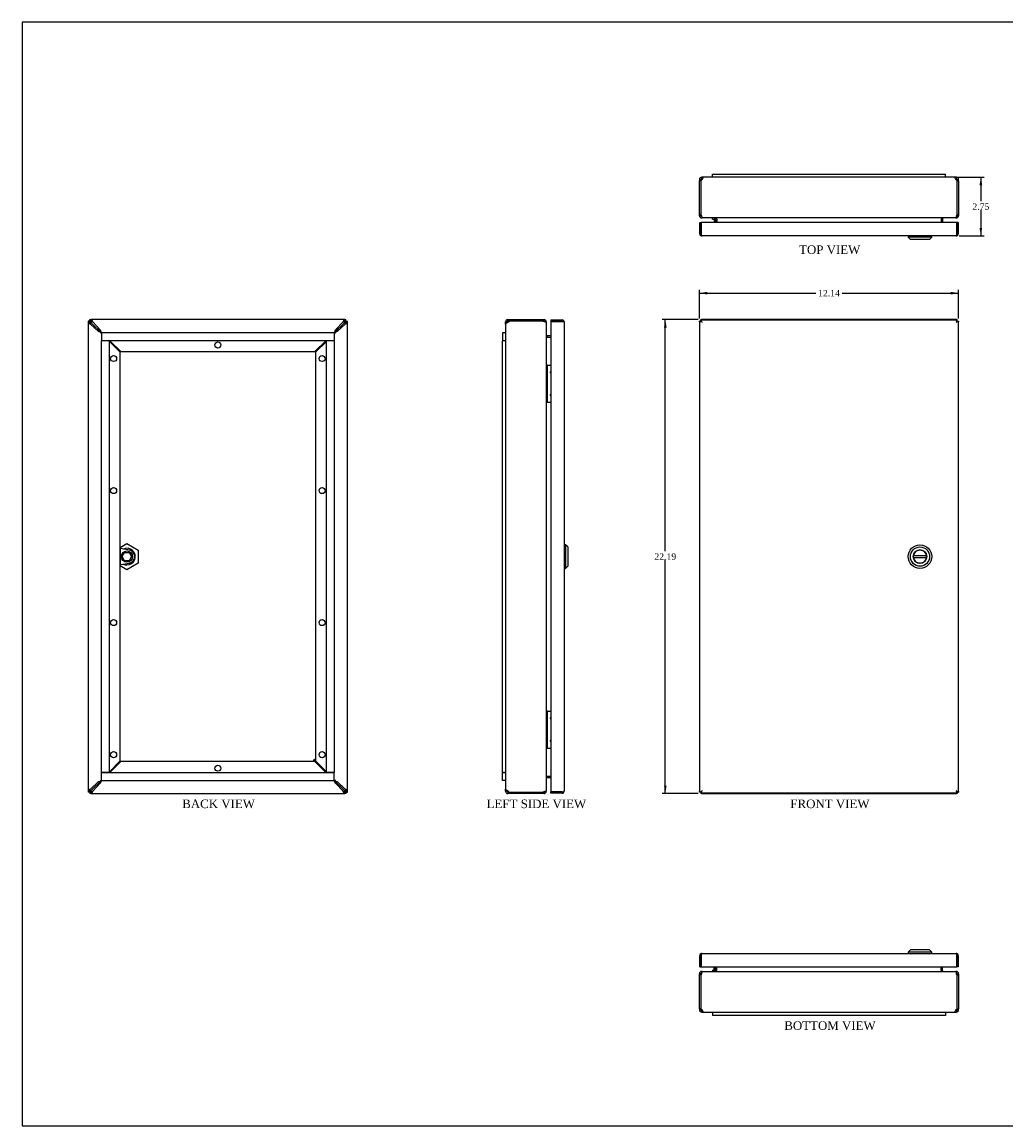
# Model space of a CAD drawing. Header units: inches. Extents: x 0.2 to 77.9, y -0.5 to 51.8.
# Tile 1 of 3: x 0.2 to 46.3, y 0.1 to 51.8. Entities that reach past the tile are written whole.
import ezdxf
from ezdxf.enums import TextEntityAlignment as Align

# ---------------------------------------------------------------- set-up
doc = ezdxf.new("R2010")
doc.units = ezdxf.units.IN
doc.header["$MEASUREMENT"] = 0
for name, color, linetype in [('COM56539-2', 7, 'Continuous'), ('COM56540-4', 7, 'Continuous'), ('COM70220', 7, 'Continuous'), ('COM71234-3', 7, 'Continuous'), ('Default', 7, 'Continuous'), ('GSK11134', 7, 'Continuous'), ('HNG14580-1', 7, 'Continuous'), ('LOK10007', 7, 'Continuous'), ('LOK10007CAM', 7, 'Continuous'), ('LOK10007INSERT', 7, 'Continuous'), ('LOK10007NUT', 7, 'Continuous'), ('LOK10007SC', 7, 'Continuous'), ('STD26258', 7, 'Continuous')]:
    doc.layers.add(name, color=color, linetype=linetype)
doc.styles.add('SEACAD_Times_New_Roman', font='times.ttf')
doc.dimstyles.new('HAMMOND_(_STH_-_48x32)', dxfattribs={"dimtxt": 0.3, "dimasz": 0.375, "dimexe": 0.15, "dimexo": 0.15, "dimgap": 0.075, "dimtad": 0, "dimtih": 1, "dimtoh": 1, "dimzin": 0, "dimdsep": 46, "dimtxsty": 'SEACAD_Times_New_Roman', "dimblk1": '_SE_FILLED', "dimblk2": '_SE_FILLED', "dimsah": 1, "dimcen": 0.15, "dimadec": 0, "dimazin": 0, "dimtfac": 0.8, "dimtofl": 0, "dimtmove": 0, "dimatfit": 3, "dimfxl": 1, "dimtolj": 1, "dimtzin": 0, "dimarcsym": 0})

# ---------------------------------------------------------------- blocks, each defined once
blk = doc.blocks.new('SE1')
at = {"layer": 'COM56539-2', "color": 7, "linetype": 'Continuous'}
for p, q in [((32.028, 37.75), (32.028, 37.822)), ((32.028, 37.822), (32.049, 37.822)), ((32.028, 37.75), (32.044, 37.75)), ((44.002, 37.822), (32.049, 37.822)), ((32.049, 37.806), (32.049, 37.822)), ((44.002, 37.822), (44.024, 37.822)), ((44.002, 37.806), (44.002, 37.822)), ((44.008, 37.75), (44.024, 37.75)), ((44.024, 37.75), (44.024, 37.822)), ((32.044, 15.704), (32.028, 15.704)), ((32.028, 15.704), (32.028, 15.632)), ((32.049, 15.632), (32.028, 15.632)), ((32.049, 15.647), (32.049, 15.632)), ((32.049, 15.632), (44.002, 15.632)), ((44.002, 15.647), (44.002, 15.632)), ((44.024, 15.632), (44.002, 15.632)), ((44.024, 15.704), (44.008, 15.704)), ((44.024, 15.704), (44.024, 15.632))]:
    blk.add_line(p, q, dxfattribs=at)
for points, knots in [([(32.049, 37.822), (32.052, 37.822), (32.055, 37.819), (32.059, 37.812), (32.06, 37.81), (32.061, 37.808)], [0, 0, 0, 0, 0.25, 0.25, 0.3272308, 0.3272308, 0.3272308, 0.3272308]), ([(43.99, 37.808), (43.991, 37.81), (43.992, 37.812), (43.996, 37.819), (43.999, 37.822), (44.002, 37.822)], [0.6727692, 0.6727692, 0.6727692, 0.6727692, 0.75, 0.75, 1, 1, 1, 1]), ([(32.061, 15.646), (32.06, 15.644), (32.059, 15.642), (32.055, 15.635), (32.052, 15.632), (32.049, 15.632)], [0.6727692, 0.6727692, 0.6727692, 0.6727692, 0.75, 0.75, 1, 1, 1, 1]), ([(44.002, 15.632), (43.999, 15.632), (43.996, 15.635), (43.992, 15.642), (43.991, 15.644), (43.99, 15.646)], [0, 0, 0, 0, 0.25, 0.25, 0.3272308, 0.3272308, 0.3272308, 0.3272308])]:
    blk.add_open_spline(points, degree=3, knots=knots, dxfattribs=at)
at = {"layer": 'COM56540-4', "color": 7, "linetype": 'Continuous'}
for p, q in [((32.028, 37.75), (31.956, 37.75)), ((31.956, 37.728), (31.956, 37.75)), ((31.956, 37.728), (31.956, 15.725)), ((31.972, 37.728), (31.956, 37.728)), ((32.028, 37.734), (32.028, 37.75)), ((44.024, 37.75), (44.024, 37.734)), ((44.024, 37.75), (44.096, 37.75)), ((44.081, 37.728), (44.096, 37.728)), ((44.096, 37.75), (44.096, 37.728)), ((44.096, 15.725), (44.096, 37.728)), ((31.956, 15.704), (31.956, 15.725)), ((31.972, 15.725), (31.956, 15.725)), ((32.028, 15.704), (31.956, 15.704)), ((32.028, 15.704), (32.028, 15.719)), ((44.024, 15.719), (44.024, 15.704)), ((44.024, 15.704), (44.096, 15.704)), ((44.081, 15.725), (44.096, 15.725)), ((44.096, 15.725), (44.096, 15.704))]:
    blk.add_line(p, q, dxfattribs=at)
for points, knots in [([(31.97, 37.716), (31.968, 37.717), (31.966, 37.718), (31.958, 37.722), (31.956, 37.725), (31.956, 37.728)], [0.6673895, 0.6673895, 0.6673895, 0.6673895, 0.75, 0.75, 1, 1, 1, 1]), ([(44.096, 37.728), (44.096, 37.725), (44.093, 37.722), (44.086, 37.718), (44.084, 37.718), (44.082, 37.717)], [0, 0, 0, 0, 0.25, 0.25, 0.3218575, 0.3218575, 0.3218575, 0.3218575]), ([(31.956, 15.725), (31.956, 15.728), (31.958, 15.731), (31.966, 15.735), (31.968, 15.736), (31.97, 15.737)], [0, 0, 0, 0, 0.25, 0.25, 0.3326105, 0.3326105, 0.3326105, 0.3326105]), ([(44.082, 15.737), (44.084, 15.736), (44.086, 15.735), (44.093, 15.731), (44.096, 15.728), (44.096, 15.725)], [0.6781425, 0.6781425, 0.6781425, 0.6781425, 0.75, 0.75, 1, 1, 1, 1])]:
    blk.add_open_spline(points, degree=3, knots=knots, dxfattribs=at)
at = {"layer": 'COM71234-3', "color": 7, "linetype": 'Continuous'}
for p, q in [((31.972, 15.719), (31.972, 37.734)), ((31.972, 37.734), (32.017, 37.734)), ((32.043, 37.734), (32.017, 37.734)), ((32.044, 37.806), (44.008, 37.806)), ((32.044, 37.806), (32.044, 37.761)), ((32.044, 37.734), (32.044, 37.761)), ((32.075, 37.703), (32.044, 37.734)), ((43.978, 37.703), (44.009, 37.734)), ((44.008, 37.806), (44.008, 37.761)), ((44.008, 37.734), (44.008, 37.761)), ((44.009, 37.734), (44.035, 37.734)), ((44.081, 37.734), (44.035, 37.734)), ((44.081, 37.734), (44.081, 15.719)), ((32.08, 37.699), (32.079, 37.699)), ((32.079, 37.699), (32.079, 37.698)), ((32.079, 37.698), (32.08, 37.698)), ((32.08, 37.698), (32.08, 37.699)), ((43.973, 37.699), (43.973, 37.698)), ((43.973, 37.699), (43.973, 37.699)), ((43.973, 37.699), (43.973, 37.699)), ((43.973, 37.698), (43.973, 37.699)), ((43.973, 37.698), (43.973, 37.698)), ((31.972, 15.719), (32.017, 15.719)), ((32.043, 15.719), (32.017, 15.719)), ((32.075, 15.751), (32.043, 15.719)), ((32.044, 15.719), (32.044, 15.693)), ((32.044, 15.647), (32.044, 15.693)), ((44.008, 15.647), (32.044, 15.647)), ((32.08, 15.755), (32.079, 15.755)), ((32.079, 15.755), (32.08, 15.755)), ((32.079, 15.755), (32.079, 15.755)), ((32.079, 15.755), (32.079, 15.755)), ((32.08, 15.755), (32.08, 15.755)), ((43.973, 15.755), (43.973, 15.755)), ((43.973, 15.755), (43.973, 15.755)), ((43.973, 15.755), (43.973, 15.755)), ((43.973, 15.755), (43.973, 15.755)), ((43.977, 15.75), (44.008, 15.719)), ((44.008, 15.719), (44.008, 15.693)), ((44.008, 15.647), (44.008, 15.693)), ((44.009, 15.719), (44.035, 15.719)), ((44.081, 15.719), (44.035, 15.719))]:
    blk.add_line(p, q, dxfattribs=at)
for centre, start, end in [((32.461, 38.437), 237.7263, 242.6805), ((31.341, 37.317), 27.3195, 32.2737), ((44.711, 37.317), 147.7263, 152.6805), ((43.592, 38.437), 297.3195, 302.2737), ((32.461, 15.017), 117.3195, 122.2737), ((31.341, 16.136), 327.7263, 332.6805), ((43.592, 15.017), 57.7263, 62.6805), ((44.711, 16.136), 207.3195, 212.2737)]:
    blk.add_arc(centre, 0.831, start, end, dxfattribs=at)
at = {"layer": 'LOK10007', "color": 7, "linetype": 'Continuous'}
for radius in [0.55, 0.45, 0.315]:
    blk.add_circle((42.285, 26.727), radius, dxfattribs=at)
at = {"layer": 'LOK10007INSERT', "color": 7, "linetype": 'Continuous'}
for p, q in [((42.594, 26.767), (41.975, 26.767)), ((41.975, 26.687), (42.594, 26.687))]:
    blk.add_line(p, q, dxfattribs=at)
for radius, start, end in [(0.313, 7.354, 172.646), (0.312, 172.646, 187.354), (0.313, 187.354, 352.646), (0.313, 352.646, 7.354)]:
    blk.add_arc((42.285, 26.727), radius, start, end, dxfattribs=at)
blk = doc.blocks.new('SE2')
at = {"layer": 'COM56539-2', "color": 7, "linetype": 'Continuous'}
for p, q in [((22.988, 37.822), (23.042, 37.822)), ((22.988, 37.75), (22.988, 37.822)), ((22.988, 37.75), (23.042, 37.75)), ((23.042, 37.822), (24.626, 37.822)), ((23.042, 37.75), (23.042, 37.822)), ((24.626, 37.75), (24.626, 37.822)), ((24.626, 37.822), (24.68, 37.822)), ((24.626, 37.75), (24.68, 37.75)), ((24.68, 37.75), (24.68, 37.822)), ((22.952, 37.714), (22.88, 37.714)), ((22.88, 37.613), (22.88, 37.714)), ((22.952, 37.68), (22.952, 37.714)), ((24.744, 37.714), (24.788, 37.714)), ((24.788, 37.714), (24.788, 37.692)), ((24.824, 37), (24.824, 37.072)), ((24.824, 37.072), (25.005, 37.072)), ((24.824, 16.454), (24.824, 16.382)), ((24.824, 16.382), (25.005, 16.382)), ((22.88, 15.74), (22.88, 15.841)), ((22.952, 15.74), (22.88, 15.74)), ((22.952, 15.74), (22.952, 15.774)), ((23.042, 15.704), (22.988, 15.704)), ((22.988, 15.704), (22.988, 15.632)), ((23.042, 15.632), (22.988, 15.632)), ((23.042, 15.704), (23.042, 15.632)), ((24.626, 15.632), (23.042, 15.632)), ((24.68, 15.704), (24.626, 15.704)), ((24.626, 15.704), (24.626, 15.632)), ((24.68, 15.632), (24.626, 15.632)), ((24.68, 15.704), (24.68, 15.632)), ((24.744, 15.74), (24.788, 15.74)), ((24.788, 15.761), (24.788, 15.74))]:
    blk.add_line(p, q, dxfattribs=at)
for centre, radius, start, end in [((22.988, 37.714), 0.108, 90, 180), ((22.988, 37.714), 0.036, 90, 180), ((24.68, 37.714), 0.108, 0, 90), ((24.68, 37.714), 0.036, 11.4081, 90), ((24.824, 37.108), 0.036, 180, 270), ((24.824, 16.346), 0.036, 90, 180), ((22.988, 15.74), 0.108, 180, 270), ((22.988, 15.74), 0.036, 180, 270), ((24.68, 15.74), 0.108, 270, 0), ((24.68, 15.74), 0.036, 270, 348.5919)]:
    blk.add_arc(centre, radius, start, end, dxfattribs=at)
at = {"layer": 'COM56540-4', "color": 7, "linetype": 'Continuous'}
for p, q in [((22.988, 37.699), (23.042, 37.75)), ((24.626, 37.75), (23.042, 37.75)), ((24.68, 37.728), (24.626, 37.75)), ((22.88, 37.613), (22.88, 15.841)), ((24.788, 37.692), (24.788, 15.761)), ((24.824, 37), (25.005, 37)), ((24.824, 16.454), (25.005, 16.454)), ((23.042, 15.704), (22.988, 15.755)), ((23.042, 15.704), (24.626, 15.704)), ((24.626, 15.704), (24.68, 15.725))]:
    blk.add_line(p, q, dxfattribs=at)
for centre, start, end in [((25.014, 37.123), 183.8964, 212.9735), ((25.014, 16.33), 147.0265, 176.1036)]:
    blk.add_arc(centre, 0.227, start, end, dxfattribs=at)
for points in [[(24.788, 37.692), (24.788, 37.695), (24.785, 37.698), (24.774, 37.704), (24.766, 37.707), (24.746, 37.713), (24.734, 37.716), (24.708, 37.722), (24.694, 37.725), (24.68, 37.728)], [(22.88, 37.613), (22.88, 37.62), (22.883, 37.627), (22.894, 37.641), (22.902, 37.648), (22.922, 37.663), (22.934, 37.67), (22.96, 37.684), (22.974, 37.691), (22.988, 37.699)], [(22.988, 15.755), (22.974, 15.762), (22.96, 15.769), (22.934, 15.784), (22.922, 15.791), (22.902, 15.805), (22.894, 15.812), (22.883, 15.827), (22.88, 15.834), (22.88, 15.841)], [(24.68, 15.725), (24.694, 15.728), (24.708, 15.731), (24.734, 15.737), (24.746, 15.74), (24.766, 15.746), (24.774, 15.749), (24.785, 15.755), (24.788, 15.758), (24.788, 15.761)]]:
    blk.add_open_spline(points, degree=3, knots=[0, 0, 0, 0, 0.25, 0.25, 0.5, 0.5, 0.75, 0.75, 1, 1, 1, 1], dxfattribs=at)
at = {"layer": 'COM71234-3', "color": 7, "linetype": 'Continuous'}
for p, q in [((25.005, 37.806), (25.005, 37.734)), ((25.005, 37.806), (25.522, 37.806)), ((25.005, 37.734), (25.005, 15.719)), ((25.005, 37.734), (25.522, 37.734)), ((25.522, 37.734), (25.005, 37.734)), ((25.522, 37.734), (25.522, 37.734)), ((25.573, 37.734), (25.522, 37.734)), ((25.522, 37.734), (25.61, 37.734)), ((25.573, 37.734), (25.61, 37.761)), ((25.63, 37.699), (25.63, 37.699)), ((25.63, 37.699), (25.63, 37.699)), ((25.63, 37.699), (25.63, 37.698)), ((25.63, 37.698), (25.63, 15.755)), ((25.005, 15.647), (25.005, 15.719)), ((25.522, 15.719), (25.005, 15.719)), ((25.005, 15.719), (25.522, 15.719)), ((25.522, 15.647), (25.005, 15.647)), ((25.522, 15.719), (25.522, 15.719)), ((25.522, 15.719), (25.573, 15.719)), ((25.522, 15.719), (25.61, 15.719)), ((25.573, 15.719), (25.61, 15.693)), ((25.63, 15.755), (25.63, 15.755)), ((25.63, 15.755), (25.63, 15.755)), ((25.63, 15.755), (25.63, 15.755))]:
    blk.add_line(p, q, dxfattribs=at)
for centre, radius, start, end in [((25.522, 37.698), 0.108, 35.5265, 90), ((25.522, 37.698), 0.036, 86.2098, 90), ((25.522, 37.698), 0.108, 0.2175, 35.5265), ((25.522, 37.698), 0.108, 0, 0.1008), ((25.522, 15.755), 0.036, 270, 273.7902), ((25.522, 15.755), 0.108, 270, 324.4735), ((25.522, 15.755), 0.108, 324.4735, 359.7825), ((25.522, 15.755), 0.108, 359.8992, 0)]:
    blk.add_arc(centre, radius, start, end, dxfattribs=at)
for points in [[(25.61, 37.734), (25.616, 37.728), (25.621, 37.722), (25.628, 37.71), (25.63, 37.705), (25.63, 37.699)], [(25.61, 15.719), (25.616, 15.725), (25.621, 15.731), (25.628, 15.743), (25.63, 15.749), (25.63, 15.755)]]:
    blk.add_open_spline(points, degree=3, knots=[0, 0, 0, 0, 0.5, 0.5, 1, 1, 1, 1], dxfattribs=at)
at = {"layer": 'GSK11134', "color": 7, "linetype": 'Continuous'}
for p, q in [((22.88, 37.208), (22.73, 37.208)), ((22.73, 37.208), (22.73, 36.833)), ((22.73, 16.623), (22.73, 36.833)), ((22.88, 36.833), (22.73, 36.833)), ((22.88, 16.623), (22.73, 16.623)), ((22.73, 16.246), (22.73, 16.621)), ((22.73, 16.621), (22.88, 16.621)), ((22.88, 16.246), (22.73, 16.246))]:
    blk.add_line(p, q, dxfattribs=at)
at = {"layer": 'HNG14580-1', "color": 7, "linetype": 'Continuous'}
for p, q in [((24.845, 35.688), (24.788, 35.688)), ((24.845, 33.956), (24.845, 35.688)), ((24.845, 35.688), (24.866, 35.688)), ((24.866, 35.688), (25.005, 35.688)), ((24.845, 33.956), (24.788, 33.956)), ((24.845, 33.956), (24.866, 33.956)), ((24.866, 33.956), (25.005, 33.956)), ((24.845, 19.498), (24.788, 19.498)), ((24.845, 17.766), (24.845, 19.498)), ((24.845, 19.498), (24.866, 19.498)), ((24.866, 19.498), (25.005, 19.498)), ((24.845, 17.766), (24.788, 17.766)), ((24.845, 17.766), (24.866, 17.766)), ((24.866, 17.766), (25.005, 17.766))]:
    blk.add_line(p, q, dxfattribs=at)
for centre in [(24.985, 35.353), (24.985, 34.291), (24.985, 19.163), (24.985, 18.101)]:
    blk.add_arc(centre, 0.022, 24.62, 335.38, dxfattribs=at)
at = {"layer": 'LOK10007', "color": 7, "linetype": 'Continuous'}
for p, q in [((25.69, 27.277), (25.63, 27.277)), ((25.69, 27.277), (25.69, 26.177)), ((25.79, 27.177), (25.69, 27.277)), ((25.79, 27.177), (25.79, 26.277)), ((25.63, 26.177), (25.69, 26.177)), ((25.69, 26.177), (25.79, 26.277))]:
    blk.add_line(p, q, dxfattribs=at)
blk = doc.blocks.new('SE3')
at = {"layer": 'COM56539-2', "color": 7, "linetype": 'Continuous'}
for p, q in [((3.408, 37.75), (3.408, 37.822)), ((3.408, 37.822), (3.459, 37.822)), ((3.408, 37.75), (3.459, 37.75)), ((15.352, 37.822), (3.459, 37.822)), ((3.459, 37.75), (3.459, 37.822)), ((15.352, 37.822), (15.404, 37.822)), ((15.352, 37.75), (15.352, 37.822)), ((15.352, 37.75), (15.404, 37.75)), ((15.404, 37.75), (15.404, 37.822)), ((3.465, 37.714), (3.479, 37.678)), ((3.479, 37.678), (3.95, 37.208)), ((3.545, 37.714), (3.896, 37.342)), ((3.983, 37.208), (3.921, 37.265)), ((14.89, 37.265), (14.828, 37.208)), ((15.332, 37.678), (14.86, 37.206)), ((14.916, 37.342), (15.267, 37.714)), ((15.332, 37.678), (15.346, 37.714)), ((4.354, 36.833), (4.865, 36.322)), ((13.947, 36.322), (14.458, 36.833)), ((4.865, 36.322), (13.947, 36.322)), ((4.865, 17.132), (4.354, 16.621)), ((13.947, 17.132), (4.865, 17.132)), ((14.458, 16.621), (13.947, 17.132)), ((3.479, 15.775), (3.95, 16.246)), ((3.896, 16.112), (3.545, 15.74)), ((3.921, 16.188), (3.983, 16.246)), ((14.828, 16.246), (14.89, 16.188)), ((15.332, 15.775), (14.86, 16.248)), ((15.267, 15.74), (14.916, 16.112)), ((3.408, 15.704), (3.408, 15.632)), ((3.459, 15.704), (3.408, 15.704)), ((3.459, 15.632), (3.408, 15.632)), ((3.459, 15.704), (3.459, 15.632)), ((3.459, 15.632), (15.352, 15.632)), ((3.479, 15.775), (3.465, 15.74)), ((15.346, 15.74), (15.332, 15.775)), ((15.404, 15.704), (15.352, 15.704)), ((15.352, 15.704), (15.352, 15.632)), ((15.404, 15.632), (15.352, 15.632)), ((15.404, 15.704), (15.404, 15.632))]:
    blk.add_line(p, q, dxfattribs=at)
for centre in [(9.406, 36.634), (9.406, 16.82)]:
    blk.add_circle(centre, 0.141, dxfattribs=at)
for centre, start, end in [((4.676, 37.559), 195.5939, 201.2909), ((14.135, 37.559), 338.7091, 344.4061), ((4.676, 15.894), 158.7091, 164.4061), ((14.135, 15.894), 15.5939, 21.2909)]:
    blk.add_arc(centre, 0.81, start, end, dxfattribs=at)
for points in [[(3.465, 37.714), (3.462, 37.719), (3.459, 37.723), (3.453, 37.732), (3.45, 37.736), (3.444, 37.743), (3.441, 37.745), (3.435, 37.749), (3.432, 37.75), (3.429, 37.75)], [(3.459, 37.822), (3.466, 37.822), (3.473, 37.819), (3.488, 37.808), (3.495, 37.8), (3.509, 37.78), (3.516, 37.768), (3.53, 37.742), (3.538, 37.728), (3.545, 37.714)], [(3.459, 37.75), (3.466, 37.75), (3.473, 37.749), (3.488, 37.745), (3.495, 37.743), (3.509, 37.736), (3.516, 37.732), (3.53, 37.723), (3.538, 37.719), (3.545, 37.714)], [(15.267, 37.714), (15.274, 37.728), (15.281, 37.742), (15.295, 37.768), (15.302, 37.78), (15.317, 37.8), (15.324, 37.808), (15.338, 37.819), (15.345, 37.822), (15.352, 37.822)], [(15.267, 37.714), (15.274, 37.719), (15.281, 37.723), (15.295, 37.732), (15.302, 37.736), (15.317, 37.743), (15.324, 37.745), (15.338, 37.749), (15.345, 37.75), (15.352, 37.75)], [(15.382, 37.75), (15.379, 37.75), (15.376, 37.749), (15.37, 37.745), (15.367, 37.743), (15.361, 37.736), (15.358, 37.732), (15.352, 37.723), (15.349, 37.719), (15.346, 37.714)], [(3.429, 15.704), (3.432, 15.704), (3.435, 15.705), (3.441, 15.708), (3.444, 15.711), (3.45, 15.718), (3.453, 15.722), (3.459, 15.73), (3.462, 15.735), (3.465, 15.74)], [(3.545, 15.74), (3.538, 15.735), (3.53, 15.73), (3.516, 15.722), (3.509, 15.718), (3.495, 15.711), (3.488, 15.708), (3.473, 15.705), (3.466, 15.704), (3.459, 15.704)], [(3.545, 15.74), (3.538, 15.726), (3.53, 15.712), (3.516, 15.685), (3.509, 15.673), (3.495, 15.653), (3.488, 15.645), (3.473, 15.635), (3.466, 15.632), (3.459, 15.632)], [(15.352, 15.704), (15.345, 15.704), (15.338, 15.705), (15.324, 15.708), (15.317, 15.711), (15.302, 15.718), (15.295, 15.722), (15.281, 15.73), (15.274, 15.735), (15.267, 15.74)], [(15.352, 15.632), (15.345, 15.632), (15.338, 15.635), (15.324, 15.645), (15.317, 15.653), (15.302, 15.673), (15.295, 15.685), (15.281, 15.712), (15.274, 15.726), (15.267, 15.74)], [(15.346, 15.74), (15.349, 15.735), (15.352, 15.73), (15.358, 15.722), (15.361, 15.718), (15.367, 15.711), (15.37, 15.708), (15.376, 15.705), (15.379, 15.704), (15.382, 15.704)]]:
    blk.add_open_spline(points, degree=3, knots=[0, 0, 0, 0, 0.25, 0.25, 0.5, 0.5, 0.75, 0.75, 1, 1, 1, 1], dxfattribs=at)
at = {"layer": 'COM56540-4', "color": 7, "linetype": 'Continuous'}
for p, q in [((3.408, 37.75), (3.336, 37.75)), ((3.336, 37.75), (3.336, 37.699)), ((3.408, 37.75), (3.408, 37.699)), ((15.404, 37.75), (15.476, 37.75)), ((15.404, 37.699), (15.404, 37.75)), ((15.476, 37.699), (15.476, 37.75)), ((3.336, 37.699), (3.336, 15.755)), ((3.408, 37.699), (3.336, 37.699)), ((3.479, 37.678), (3.444, 37.692)), ((3.444, 37.613), (3.816, 37.262)), ((3.479, 37.678), (3.95, 37.208)), ((3.95, 37.174), (3.892, 37.236)), ((15.332, 37.678), (14.86, 37.206)), ((14.919, 37.236), (14.861, 37.174)), ((14.996, 37.262), (15.368, 37.613)), ((15.368, 37.692), (15.332, 37.678)), ((15.404, 37.699), (15.476, 37.699)), ((15.476, 15.755), (15.476, 37.699)), ((4.836, 36.293), (4.325, 36.804)), ((14.487, 36.804), (13.976, 36.293)), ((4.836, 17.161), (4.836, 36.293)), ((13.976, 36.293), (13.976, 17.161)), ((4.325, 16.65), (4.836, 17.161)), ((13.976, 17.161), (14.487, 16.65)), ((4.296, 16.621), (4.298, 16.623)), ((14.514, 16.623), (14.516, 16.621)), ((3.816, 16.192), (3.444, 15.841)), ((3.479, 15.775), (3.95, 16.246)), ((3.892, 16.217), (3.95, 16.28)), ((15.332, 15.775), (14.86, 16.248)), ((14.861, 16.28), (14.919, 16.217)), ((15.368, 15.841), (14.996, 16.192)), ((3.336, 15.755), (3.336, 15.704)), ((3.408, 15.755), (3.336, 15.755)), ((3.408, 15.704), (3.336, 15.704)), ((3.408, 15.755), (3.408, 15.704)), ((3.444, 15.761), (3.479, 15.775)), ((15.332, 15.775), (15.368, 15.761)), ((15.404, 15.704), (15.404, 15.755)), ((15.404, 15.755), (15.476, 15.755)), ((15.404, 15.704), (15.476, 15.704)), ((15.476, 15.704), (15.476, 15.755))]:
    blk.add_line(p, q, dxfattribs=at)
for centre in [(4.524, 36), (14.288, 36), (4.524, 29.818), (14.288, 29.818), (4.524, 23.636), (14.288, 23.636), (4.524, 17.454), (14.288, 17.454)]:
    blk.add_circle(centre, 0.141, dxfattribs=at)
for centre, start, end in [((3.598, 36.482), 68.7091, 74.4061), ((15.213, 36.482), 105.5939, 111.2909), ((3.598, 16.972), 285.5939, 291.2909), ((15.213, 16.972), 248.7091, 254.4061)]:
    blk.add_arc(centre, 0.81, start, end, dxfattribs=at)
for points, knots in [([(3.408, 37.728), (3.408, 37.725), (3.409, 37.722), (3.412, 37.716), (3.415, 37.713), (3.422, 37.707), (3.426, 37.704), (3.434, 37.698), (3.439, 37.695), (3.444, 37.692)], [0, 0, 0, 0, 0.25, 0.25, 0.5, 0.5, 0.75, 0.75, 1, 1, 1, 1]), ([(15.368, 37.692), (15.372, 37.695), (15.377, 37.698), (15.386, 37.704), (15.39, 37.707), (15.396, 37.713), (15.399, 37.716), (15.403, 37.722), (15.404, 37.725), (15.404, 37.728)], [0, 0, 0, 0, 0.25, 0.25, 0.5, 0.5, 0.75, 0.75, 1, 1, 1, 1]), ([(3.336, 37.699), (3.336, 37.691), (3.338, 37.684), (3.349, 37.67), (3.357, 37.663), (3.377, 37.648), (3.389, 37.641), (3.415, 37.627), (3.429, 37.62), (3.444, 37.613)], [0, 0, 0, 0, 0.25, 0.25, 0.5, 0.5, 0.75, 0.75, 1, 1, 1, 1]), ([(3.408, 37.699), (3.408, 37.684), (3.412, 37.67), (3.425, 37.641), (3.434, 37.627), (3.444, 37.613)], [0, 0, 0, 0, 0.5, 0.5, 1, 1, 1, 1]), ([(15.368, 37.613), (15.382, 37.62), (15.396, 37.627), (15.422, 37.641), (15.434, 37.648), (15.454, 37.663), (15.462, 37.67), (15.473, 37.684), (15.476, 37.691), (15.476, 37.699)], [0, 0, 0, 0, 0.25, 0.25, 0.5, 0.5, 0.75, 0.75, 1, 1, 1, 1]), ([(15.368, 37.613), (15.377, 37.627), (15.386, 37.641), (15.4, 37.67), (15.404, 37.684), (15.404, 37.699)], [0, 0, 0, 0, 0.5, 0.5, 1, 1, 1, 1]), ([(3.444, 15.841), (3.429, 15.834), (3.415, 15.827), (3.389, 15.812), (3.377, 15.805), (3.357, 15.791), (3.349, 15.784), (3.338, 15.769), (3.336, 15.762), (3.336, 15.755)], [0, 0, 0, 0, 0.25, 0.25, 0.5, 0.5, 0.75, 0.75, 1, 1, 1, 1]), ([(3.444, 15.841), (3.434, 15.827), (3.425, 15.812), (3.412, 15.784), (3.408, 15.769), (3.408, 15.755)], [0, 0, 0, 0, 0.5, 0.5, 1, 1, 1, 1]), ([(3.444, 15.761), (3.439, 15.758), (3.434, 15.755), (3.426, 15.749), (3.422, 15.746), (3.415, 15.74), (3.412, 15.737), (3.409, 15.731), (3.408, 15.728), (3.408, 15.725)], [0, 0, 0, 0, 0.25, 0.25, 0.5, 0.5, 0.75, 0.75, 1, 1, 1, 1]), ([(15.476, 15.755), (15.476, 15.762), (15.473, 15.769), (15.462, 15.784), (15.454, 15.791), (15.434, 15.805), (15.422, 15.812), (15.396, 15.827), (15.382, 15.834), (15.368, 15.841)], [0, 0, 0, 0, 0.25, 0.25, 0.5, 0.5, 0.75, 0.75, 1, 1, 1, 1]), ([(15.404, 15.755), (15.404, 15.769), (15.4, 15.784), (15.386, 15.812), (15.377, 15.827), (15.368, 15.841)], [0, 0, 0, 0, 0.5, 0.5, 1, 1, 1, 1]), ([(15.404, 15.725), (15.404, 15.728), (15.403, 15.731), (15.399, 15.737), (15.396, 15.74), (15.39, 15.746), (15.386, 15.749), (15.377, 15.755), (15.372, 15.758), (15.368, 15.761)], [0, 0, 0, 0, 0.25, 0.25, 0.5, 0.5, 0.75, 0.75, 1, 1, 1, 1])]:
    blk.add_open_spline(points, degree=3, knots=knots, dxfattribs=at)
at = {"layer": 'COM70220', "color": 7, "linetype": 'Continuous'}
for p, q in [((4.339, 36.789), (4.339, 36.833)), ((14.471, 36.833), (14.471, 36.788)), ((4.339, 16.621), (4.339, 16.664)), ((14.471, 16.665), (14.471, 16.621))]:
    blk.add_line(p, q, dxfattribs=at)
at = {"layer": 'COM71234-3', "color": 7, "linetype": 'Continuous'}
for p, q in [((3.408, 37.734), (3.423, 37.734)), ((3.423, 37.75), (3.423, 37.734)), ((3.423, 37.707), (3.423, 37.734)), ((3.423, 37.734), (3.451, 37.734)), ((3.423, 37.734), (3.459, 37.699)), ((3.458, 37.698), (3.423, 37.734)), ((15.352, 37.699), (15.387, 37.734)), ((15.388, 37.734), (15.352, 37.698)), ((15.36, 37.734), (15.388, 37.734)), ((15.388, 37.75), (15.388, 37.734)), ((15.388, 37.734), (15.388, 37.706)), ((15.404, 37.734), (15.388, 37.734)), ((3.459, 37.698), (3.458, 37.698)), ((3.459, 37.699), (3.459, 37.698)), ((15.352, 37.698), (15.352, 37.699)), ((15.352, 37.698), (15.352, 37.698)), ((3.408, 15.719), (3.423, 15.719)), ((3.423, 15.72), (3.458, 15.755)), ((3.459, 15.755), (3.423, 15.719)), ((3.423, 15.719), (3.423, 15.747)), ((3.451, 15.719), (3.423, 15.719)), ((3.423, 15.704), (3.423, 15.719)), ((3.458, 15.755), (3.459, 15.755)), ((3.459, 15.755), (3.459, 15.755)), ((15.352, 15.755), (15.352, 15.755)), ((15.352, 15.755), (15.352, 15.755)), ((15.387, 15.719), (15.352, 15.755)), ((15.352, 15.755), (15.388, 15.72)), ((15.388, 15.719), (15.36, 15.719)), ((15.388, 15.748), (15.388, 15.719)), ((15.388, 15.704), (15.388, 15.719)), ((15.404, 15.719), (15.388, 15.719))]:
    blk.add_line(p, q, dxfattribs=at)
at = {"layer": 'GSK11134', "color": 7, "linetype": 'Continuous'}
for p, q in [((14.86, 37.208), (3.95, 37.208)), ((3.95, 37.208), (3.95, 36.833)), ((3.95, 16.623), (3.95, 36.833)), ((4.325, 36.833), (3.95, 36.833)), ((14.86, 36.833), (3.95, 36.833)), ((4.325, 16.623), (4.325, 36.833)), ((14.487, 16.623), (14.487, 36.833)), ((14.862, 36.833), (14.487, 36.833)), ((14.86, 37.208), (14.86, 36.833)), ((14.862, 16.623), (14.862, 36.833)), ((4.325, 16.623), (3.95, 16.623)), ((3.95, 16.246), (3.95, 16.621)), ((3.95, 16.621), (14.86, 16.621)), ((14.862, 16.623), (14.487, 16.623)), ((14.86, 16.246), (14.86, 16.621)), ((3.95, 16.246), (14.86, 16.246))]:
    blk.add_line(p, q, dxfattribs=at)
at = {"layer": 'LOK10007', "color": 7, "linetype": 'Continuous'}
blk.add_line((5.147, 26.334), (5.147, 26.403), dxfattribs=at)
for radius, start, end in [(0.392, 270, 116.4547), (0.393, 244.2791, 270)]:
    blk.add_arc((5.147, 26.727), radius, start, end, dxfattribs=at)
at = {"layer": 'LOK10007CAM', "color": 7, "linetype": 'Continuous'}
for p, q in [((4.836, 27.1), (4.845, 27.1)), ((4.845, 26.35), (4.845, 27.1)), ((5.261, 27.028), (4.845, 27.1)), ((4.845, 26.35), (5.261, 26.423)), ((4.836, 26.35), (4.845, 26.35))]:
    blk.add_line(p, q, dxfattribs=at)
blk.add_arc((5.208, 26.725), 0.307, 279.9186, 80.0814, dxfattribs=at)
at = {"layer": 'LOK10007NUT', "color": 7, "linetype": 'Continuous'}
for p, q in [((4.836, 27.159), (5.147, 27.339)), ((5.147, 27.339), (5.677, 27.033)), ((5.677, 27.033), (5.677, 26.421)), ((5.677, 26.421), (5.147, 26.115)), ((5.147, 26.115), (4.836, 26.294))]:
    blk.add_line(p, q, dxfattribs=at)
at = {"layer": 'LOK10007SC', "color": 7, "linetype": 'Continuous'}
for p, q in [((4.924, 26.727), (5.035, 26.919)), ((5.035, 26.919), (5.258, 26.919)), ((5.258, 26.919), (5.369, 26.727)), ((5.035, 26.534), (4.924, 26.727)), ((5.258, 26.534), (5.035, 26.534)), ((5.369, 26.727), (5.258, 26.534))]:
    blk.add_line(p, q, dxfattribs=at)
blk.add_circle((5.147, 26.727), 0.263, dxfattribs=at)
at = {"layer": 'STD26258', "color": 7, "linetype": 'Continuous'}
for radius, start, end in [(0.156, 103.6978, 166.1135), (0.125, 107.2175, 162.5424), (0.125, 305.6941, 324.6345), (0.156, 307.5672, 322.6944)]:
    blk.add_arc((14.013, 17.094), radius, start, end, dxfattribs=at)
blk = doc.blocks.new('SE5')
at = {"layer": 'COM56539-2', "color": 7, "linetype": 'Continuous'}
for p, q in [((43.886, 44.488), (32.165, 44.488)), ((32.079, 44.38), (32.028, 44.325)), ((32.028, 44.325), (32.028, 42.742)), ((44.024, 44.325), (43.972, 44.38)), ((44.024, 42.742), (44.024, 44.325)), ((32.028, 42.742), (32.049, 42.688)), ((43.966, 42.58), (32.085, 42.58)), ((32.778, 42.544), (32.778, 42.363)), ((43.274, 42.544), (43.274, 42.363)), ((44.002, 42.688), (44.024, 42.742))]:
    blk.add_line(p, q, dxfattribs=at)
for centre, start, end in [((32.654, 42.353), 57.0265, 86.1036), ((43.397, 42.353), 93.8964, 122.9735)]:
    blk.add_arc(centre, 0.227, start, end, dxfattribs=at)
for points in [[(32.165, 44.488), (32.158, 44.488), (32.15, 44.485), (32.136, 44.474), (32.129, 44.466), (32.115, 44.446), (32.107, 44.434), (32.093, 44.408), (32.086, 44.394), (32.079, 44.38)], [(43.972, 44.38), (43.965, 44.394), (43.958, 44.408), (43.944, 44.434), (43.937, 44.446), (43.922, 44.466), (43.915, 44.474), (43.901, 44.485), (43.894, 44.488), (43.886, 44.488)], [(32.049, 42.688), (32.052, 42.673), (32.055, 42.659), (32.061, 42.633), (32.064, 42.621), (32.07, 42.601), (32.073, 42.593), (32.079, 42.582), (32.082, 42.58), (32.085, 42.58)], [(43.966, 42.58), (43.969, 42.58), (43.972, 42.582), (43.978, 42.593), (43.981, 42.601), (43.987, 42.621), (43.99, 42.633), (43.996, 42.659), (43.999, 42.673), (44.002, 42.688)]]:
    blk.add_open_spline(points, degree=3, knots=[0, 0, 0, 0, 0.25, 0.25, 0.5, 0.5, 0.75, 0.75, 1, 1, 1, 1], dxfattribs=at)
at = {"layer": 'COM56540-4', "color": 7, "linetype": 'Continuous'}
for p, q in [((32.064, 44.416), (32.064, 44.488)), ((32.165, 44.488), (32.064, 44.488)), ((43.988, 44.488), (43.886, 44.488)), ((43.988, 44.416), (43.988, 44.488)), ((31.956, 44.38), (31.956, 44.325)), ((32.028, 44.38), (31.956, 44.38)), ((32.028, 44.325), (31.956, 44.325)), ((31.956, 42.742), (31.956, 44.325)), ((32.028, 44.38), (32.028, 44.325)), ((32.097, 44.416), (32.064, 44.416)), ((43.988, 44.416), (43.954, 44.416)), ((44.024, 44.325), (44.024, 44.38)), ((44.024, 44.38), (44.096, 44.38)), ((44.024, 44.325), (44.096, 44.325)), ((44.096, 44.325), (44.096, 44.38)), ((44.096, 44.325), (44.096, 42.742)), ((32.028, 42.742), (31.956, 42.742)), ((31.956, 42.688), (31.956, 42.742)), ((32.028, 42.688), (31.956, 42.688)), ((32.028, 42.688), (32.028, 42.742)), ((32.064, 42.624), (32.064, 42.58)), ((32.085, 42.58), (32.064, 42.58)), ((32.778, 42.544), (32.706, 42.544)), ((32.706, 42.544), (32.706, 42.363)), ((43.274, 42.544), (43.346, 42.544)), ((43.346, 42.544), (43.346, 42.363)), ((43.988, 42.58), (43.966, 42.58)), ((43.988, 42.624), (43.988, 42.58)), ((44.024, 42.742), (44.024, 42.688)), ((44.024, 42.742), (44.096, 42.742)), ((44.024, 42.688), (44.096, 42.688)), ((44.096, 42.742), (44.096, 42.688))]:
    blk.add_line(p, q, dxfattribs=at)
for centre, radius, start, end in [((32.064, 44.38), 0.108, 90, 180), ((43.988, 44.38), 0.108, 0, 90), ((32.064, 44.38), 0.036, 90, 180), ((43.988, 44.38), 0.036, 0, 90), ((32.064, 42.688), 0.108, 180, 270), ((32.064, 42.688), 0.036, 180, 258.5919), ((32.67, 42.544), 0.036, 0, 90), ((43.382, 42.544), 0.036, 90, 180), ((43.988, 42.688), 0.108, 270, 0), ((43.988, 42.688), 0.036, 281.4081, 0)]:
    blk.add_arc(centre, radius, start, end, dxfattribs=at)
at = {"layer": 'COM71234-3', "color": 7, "linetype": 'Continuous'}
for p, q in [((31.972, 42.363), (32.044, 42.363)), ((31.972, 41.846), (31.972, 42.363)), ((44.008, 42.363), (32.044, 42.363)), ((32.044, 42.363), (32.044, 41.846)), ((32.044, 41.846), (32.044, 42.363)), ((44.008, 41.846), (44.008, 42.363)), ((44.081, 42.363), (44.009, 42.363)), ((44.009, 42.363), (44.009, 41.846)), ((44.081, 42.363), (44.081, 41.846)), ((32.043, 41.795), (32.017, 41.758)), ((32.043, 41.846), (32.044, 41.846)), ((32.043, 41.846), (32.043, 41.795)), ((32.044, 41.846), (32.044, 41.758)), ((32.08, 41.738), (32.079, 41.738)), ((32.079, 41.738), (32.079, 41.738)), ((32.079, 41.738), (32.079, 41.738)), ((43.973, 41.738), (32.08, 41.738)), ((43.973, 41.738), (43.973, 41.738)), ((43.973, 41.738), (43.973, 41.738)), ((43.973, 41.738), (43.973, 41.738)), ((44.008, 41.846), (44.008, 41.758)), ((44.009, 41.846), (44.009, 41.846)), ((44.009, 41.795), (44.009, 41.846)), ((44.009, 41.795), (44.035, 41.758))]:
    blk.add_line(p, q, dxfattribs=at)
for centre, radius, start, end in [((32.08, 41.846), 0.108, 180, 234.4735), ((32.08, 41.846), 0.108, 234.4735, 269.7825), ((32.08, 41.846), 0.036, 180, 183.7902), ((32.08, 41.846), 0.108, 269.8992, 270), ((43.973, 41.846), 0.108, 270.2175, 305.5265), ((43.973, 41.846), 0.108, 270, 270.1008), ((43.973, 41.846), 0.036, 356.2098, 0), ((43.973, 41.846), 0.108, 305.5265, 0)]:
    blk.add_arc(centre, radius, start, end, dxfattribs=at)
for points in [[(32.044, 41.758), (32.05, 41.751), (32.056, 41.746), (32.067, 41.739), (32.073, 41.738), (32.079, 41.738)], [(44.008, 41.758), (44.003, 41.751), (43.997, 41.746), (43.985, 41.739), (43.979, 41.738), (43.973, 41.738)]]:
    blk.add_open_spline(points, degree=3, knots=[0, 0, 0, 0, 0.5, 0.5, 1, 1, 1, 1], dxfattribs=at)
at = {"layer": 'GSK11134', "color": 7, "linetype": 'Continuous'}
for p, q in [((32.57, 44.488), (32.57, 44.638)), ((32.57, 44.638), (32.572, 44.638)), ((32.572, 44.488), (32.572, 44.638)), ((32.572, 44.638), (43.482, 44.638)), ((43.482, 44.488), (43.482, 44.638))]:
    blk.add_line(p, q, dxfattribs=at)
at = {"layer": 'HNG14580-1', "color": 7, "linetype": 'Continuous'}
for p, q in [((32.568, 42.523), (32.568, 42.58)), ((32.568, 42.523), (32.628, 42.523)), ((32.649, 42.502), (32.649, 42.363))]:
    blk.add_line(p, q, dxfattribs=at)
for radius in [0.078, 0.021]:
    blk.add_arc((32.628, 42.502), radius, 0, 90, dxfattribs=at)
at = {"layer": 'LOK10007', "color": 7, "linetype": 'Continuous'}
for p, q in [((41.735, 41.738), (41.735, 41.678)), ((42.835, 41.678), (41.735, 41.678)), ((41.735, 41.678), (41.835, 41.578)), ((42.735, 41.578), (41.835, 41.578)), ((42.735, 41.578), (42.835, 41.678)), ((42.835, 41.678), (42.835, 41.738))]:
    blk.add_line(p, q, dxfattribs=at)
blk = doc.blocks.new('SE6')
at = {"layer": 'COM56539-2', "color": 7, "linetype": 'Continuous'}
for p, q in [((32.085, 7.307), (43.966, 7.307)), ((32.778, 7.343), (32.778, 7.524)), ((43.274, 7.343), (43.274, 7.524)), ((32.049, 7.199), (32.028, 7.145)), ((32.028, 7.145), (32.028, 5.561)), ((44.024, 7.145), (44.002, 7.199)), ((44.024, 5.561), (44.024, 7.145)), ((32.028, 5.561), (32.079, 5.507)), ((32.165, 5.399), (43.886, 5.399)), ((43.972, 5.507), (44.024, 5.561))]:
    blk.add_line(p, q, dxfattribs=at)
for centre, start, end in [((32.654, 7.533), 273.8964, 302.9735), ((43.397, 7.533), 237.0265, 266.1036)]:
    blk.add_arc(centre, 0.227, start, end, dxfattribs=at)
for points in [[(32.085, 7.307), (32.082, 7.307), (32.079, 7.304), (32.073, 7.293), (32.07, 7.285), (32.064, 7.265), (32.061, 7.253), (32.055, 7.227), (32.052, 7.213), (32.049, 7.199)], [(44.002, 7.199), (43.999, 7.213), (43.996, 7.227), (43.99, 7.253), (43.987, 7.265), (43.981, 7.285), (43.978, 7.293), (43.972, 7.304), (43.969, 7.307), (43.966, 7.307)], [(32.079, 5.507), (32.086, 5.493), (32.093, 5.479), (32.107, 5.453), (32.115, 5.441), (32.129, 5.421), (32.136, 5.413), (32.15, 5.402), (32.158, 5.399), (32.165, 5.399)], [(43.886, 5.399), (43.894, 5.399), (43.901, 5.402), (43.915, 5.413), (43.922, 5.421), (43.937, 5.441), (43.944, 5.453), (43.958, 5.479), (43.965, 5.493), (43.972, 5.507)]]:
    blk.add_open_spline(points, degree=3, knots=[0, 0, 0, 0, 0.25, 0.25, 0.5, 0.5, 0.75, 0.75, 1, 1, 1, 1], dxfattribs=at)
at = {"layer": 'COM56540-4', "color": 7, "linetype": 'Continuous'}
for p, q in [((32.064, 7.263), (32.064, 7.307)), ((32.064, 7.307), (32.085, 7.307)), ((32.706, 7.343), (32.706, 7.524)), ((32.778, 7.343), (32.706, 7.343)), ((43.274, 7.343), (43.346, 7.343)), ((43.346, 7.343), (43.346, 7.524)), ((43.966, 7.307), (43.988, 7.307)), ((43.988, 7.263), (43.988, 7.307)), ((31.956, 7.145), (31.956, 7.199)), ((32.028, 7.199), (31.956, 7.199)), ((31.956, 5.561), (31.956, 7.145)), ((32.028, 7.145), (31.956, 7.145)), ((32.028, 7.145), (32.028, 7.199)), ((44.024, 7.199), (44.024, 7.145)), ((44.024, 7.199), (44.096, 7.199)), ((44.024, 7.145), (44.096, 7.145)), ((44.096, 7.199), (44.096, 7.145)), ((44.096, 7.145), (44.096, 5.561)), ((32.028, 5.561), (31.956, 5.561)), ((31.956, 5.561), (31.956, 5.507)), ((32.028, 5.507), (31.956, 5.507)), ((32.028, 5.561), (32.028, 5.507)), ((32.064, 5.471), (32.064, 5.399)), ((32.064, 5.471), (32.097, 5.471)), ((32.064, 5.399), (32.165, 5.399)), ((43.886, 5.399), (43.988, 5.399)), ((43.954, 5.471), (43.988, 5.471)), ((43.988, 5.471), (43.988, 5.399)), ((44.024, 5.561), (44.096, 5.561)), ((44.024, 5.507), (44.024, 5.561)), ((44.024, 5.507), (44.096, 5.507)), ((44.096, 5.507), (44.096, 5.561))]:
    blk.add_line(p, q, dxfattribs=at)
for centre, radius, start, end in [((32.064, 7.199), 0.108, 90, 180), ((32.67, 7.343), 0.036, 270, 360), ((43.382, 7.343), 0.036, 180, 270), ((43.988, 7.199), 0.108, 0, 90), ((32.064, 7.199), 0.036, 101.4081, 180), ((43.988, 7.199), 0.036, 0, 78.5919), ((32.064, 5.507), 0.108, 180, 270), ((32.064, 5.507), 0.036, 180, 270), ((43.988, 5.507), 0.108, 270, 0), ((43.988, 5.507), 0.036, 270, 0)]:
    blk.add_arc(centre, radius, start, end, dxfattribs=at)
at = {"layer": 'COM71234-3', "color": 7, "linetype": 'Continuous'}
for p, q in [((31.972, 7.524), (31.972, 8.041)), ((32.043, 8.092), (32.017, 8.129)), ((32.043, 8.092), (32.043, 8.041)), ((32.043, 8.041), (32.044, 8.041)), ((32.044, 8.041), (32.044, 8.129)), ((32.044, 8.041), (32.044, 7.524)), ((32.044, 7.524), (32.044, 8.041)), ((32.079, 8.149), (32.08, 8.149)), ((32.079, 8.149), (32.079, 8.149)), ((32.079, 8.149), (32.079, 8.149)), ((32.08, 8.149), (43.973, 8.149)), ((43.973, 8.149), (43.973, 8.149)), ((43.973, 8.149), (43.973, 8.149)), ((43.973, 8.149), (43.973, 8.149)), ((44.008, 8.041), (44.008, 8.129)), ((44.008, 7.524), (44.008, 8.041)), ((44.009, 8.092), (44.035, 8.129)), ((44.009, 8.041), (44.009, 8.092)), ((44.009, 8.041), (44.009, 8.041)), ((44.009, 8.041), (44.009, 7.524)), ((44.081, 8.041), (44.081, 7.524)), ((31.972, 7.524), (32.044, 7.524)), ((32.044, 7.524), (44.008, 7.524)), ((44.081, 7.524), (44.009, 7.524))]:
    blk.add_line(p, q, dxfattribs=at)
for centre, radius, start, end in [((32.08, 8.041), 0.108, 125.5265, 180), ((32.08, 8.041), 0.108, 90.2175, 125.5265), ((32.08, 8.041), 0.036, 176.2098, 180), ((32.08, 8.041), 0.108, 90, 90.1008), ((43.973, 8.041), 0.108, 89.8992, 90), ((43.973, 8.041), 0.108, 54.4735, 89.7825), ((43.973, 8.041), 0.036, 0, 3.7902), ((43.973, 8.041), 0.108, 0, 54.4735)]:
    blk.add_arc(centre, radius, start, end, dxfattribs=at)
for points in [[(32.044, 8.129), (32.05, 8.135), (32.056, 8.14), (32.067, 8.147), (32.073, 8.149), (32.079, 8.149)], [(44.008, 8.129), (44.003, 8.135), (43.997, 8.14), (43.985, 8.147), (43.979, 8.149), (43.973, 8.149)]]:
    blk.add_open_spline(points, degree=3, knots=[0, 0, 0, 0, 0.5, 0.5, 1, 1, 1, 1], dxfattribs=at)
at = {"layer": 'GSK11134', "color": 7, "linetype": 'Continuous'}
for p, q in [((32.57, 5.399), (32.57, 5.249)), ((32.57, 5.249), (32.572, 5.249)), ((32.572, 5.399), (32.572, 5.249)), ((43.482, 5.249), (32.572, 5.249)), ((43.482, 5.399), (43.482, 5.249))]:
    blk.add_line(p, q, dxfattribs=at)
at = {"layer": 'HNG14580-1', "color": 7, "linetype": 'Continuous'}
for p, q in [((32.568, 7.364), (32.628, 7.364)), ((32.568, 7.364), (32.568, 7.307)), ((32.649, 7.385), (32.649, 7.524))]:
    blk.add_line(p, q, dxfattribs=at)
for radius in [0.078, 0.021]:
    blk.add_arc((32.628, 7.385), radius, 270, 0, dxfattribs=at)
at = {"layer": 'LOK10007', "color": 7, "linetype": 'Continuous'}
for p, q in [((41.835, 8.309), (41.735, 8.209)), ((42.735, 8.309), (41.835, 8.309)), ((42.835, 8.209), (42.735, 8.309)), ((42.835, 8.209), (41.735, 8.209)), ((41.735, 8.209), (41.735, 8.149)), ((42.835, 8.149), (42.835, 8.209))]:
    blk.add_line(p, q, dxfattribs=at)
blk = doc.blocks.new('DMBLK52')
at = {"layer": 'Default', "linetype": 'Continuous', "transparency": 16777216}
for points in [[(30.297, 37.447), (30.422, 37.447), (30.359, 37.822)], [(30.297, 16.007), (30.359, 15.632), (30.422, 16.007)]]:
    blk.add_hatch(color=7, dxfattribs=at).paths.add_polyline_path(points)
at = {"layer": 'Default', "color": 7, "linetype": 'Continuous', "transparency": 16777216}
for p, q in [((31.899, 37.822), (30.209, 37.822)), ((30.359, 26.982), (30.359, 37.822)), ((30.359, 15.632), (30.359, 26.577)), ((31.899, 15.632), (30.209, 15.632))]:
    blk.add_line(p, q, dxfattribs=at)
at = {"layer": 'Default', "color": 7, "linetype": 'Continuous', "transparency": 16777216, "style": 'SEACAD_Times_New_Roman'}
blk.add_text('22.19', height=0.3, dxfattribs=at).set_placement((29.848, 26.877), align=Align.TOP_LEFT)
blk = doc.blocks.new('_SE_FILLED')
at = {"color": 0}
blk.add_line((0, 0), (-1, 0), dxfattribs=at)
blk.add_solid([(0, 0), (-1, -0.1665), (-1, 0.1665), (0, 0)], dxfattribs=at)
blk = doc.blocks.new('DMBLK53')
at = {"layer": 'Default', "linetype": 'Continuous', "transparency": 16777216}
for points in [[(32.331, 39.123), (31.956, 39.06), (32.331, 38.998)], [(43.721, 39.123), (43.721, 38.998), (44.096, 39.06)]]:
    blk.add_hatch(color=7, dxfattribs=at).paths.add_polyline_path(points)
at = {"layer": 'Default', "color": 7, "linetype": 'Continuous', "transparency": 16777216}
for p, q in [((31.956, 37.878), (31.956, 39.21)), ((31.956, 39.06), (37.409, 39.06)), ((38.642, 39.06), (44.096, 39.06)), ((44.096, 37.878), (44.096, 39.21))]:
    blk.add_line(p, q, dxfattribs=at)
at = {"layer": 'Default', "color": 7, "linetype": 'Continuous', "transparency": 16777216, "style": 'SEACAD_Times_New_Roman'}
blk.add_text('12.14', height=0.3, dxfattribs=at).set_placement((37.514, 39.21), align=Align.TOP_LEFT)
blk = doc.blocks.new('DMBLK54')
at = {"layer": 'Default', "linetype": 'Continuous', "transparency": 16777216}
for points in [[(45.199, 44.113), (45.137, 44.488), (45.074, 44.113)], [(45.199, 42.113), (45.074, 42.113), (45.137, 41.738)]]:
    blk.add_hatch(color=7, dxfattribs=at).paths.add_polyline_path(points)
at = {"layer": 'Default', "color": 7, "linetype": 'Continuous', "transparency": 16777216}
for p, q in [((44.036, 44.488), (45.287, 44.488)), ((45.137, 44.488), (45.137, 43.368)), ((45.137, 42.963), (45.137, 41.738)), ((44.123, 41.738), (45.287, 41.738))]:
    blk.add_line(p, q, dxfattribs=at)
at = {"layer": 'Default', "color": 7, "linetype": 'Continuous', "transparency": 16777216, "style": 'SEACAD_Times_New_Roman'}
blk.add_text('2.75', height=0.3, dxfattribs=at).set_placement((44.739, 43.263), align=Align.TOP_LEFT)
blk = doc.blocks.new('BORDER')
at = {"layer": 'Default', "color": 7, "linetype": 'Continuous'}
for p, q in [((0, 27.86), (-41.86, 27.86)), ((-41.86, 27.86), (-41.86, 0)), ((-41.86, 0), (0, 0))]:
    blk.add_line(p, q, dxfattribs=at)

msp = doc.modelspace()

# ---------------------------------------------------------------- block references
at = {"layer": 'Default', "color": 7, "xscale": 1.855, "yscale": 1.855, "zscale": 1.855}
msp.add_blockref('BORDER', (77.888, 0.072), dxfattribs=at)
at = {"layer": 'Default'}
for name in ['SE5', 'SE3', 'SE2', 'SE1', 'SE6']:
    msp.add_blockref(name, (0, 0), dxfattribs=at)

# ---------------------------------------------------------------- texts
at = {"layer": 'Default', "color": 7, "linetype": 'Continuous', "style": 'SEACAD_Times_New_Roman'}
for s, p in [('TOP VIEW', (36.623, 41.298)), ('BACK VIEW', (7.737, 15.352)), ('LEFT SIDE VIEW', (21.99, 15.352)), ('FRONT VIEW', (36.215, 15.352)), ('BOTTOM VIEW', (35.931, 4.969))]:
    msp.add_text(s, height=0.4, dxfattribs=at).set_placement(p, align=Align.TOP_LEFT)

# ---------------------------------------------------------------- dimensions: what is measured, and where the dimension line sits
at = {"layer": 'Default', "color": 7, "linetype": 'Continuous'}
for base, p1, p2, angle, picture, middle, dimtype in [((45.137, 41.738), (43.886, 44.488), (43.973, 41.738), 90, 'DMBLK54', (45.137, 43.113), 160), ((31.956, 39.06), (31.956, 37.728), (44.096, 37.728), 0, 'DMBLK53', (38.026, 39.06), 161), ((30.359, 15.632), (32.049, 15.632), (32.049, 37.822), 90, 'DMBLK52', (30.359, 26.727), 161)]:
    dim = msp.add_linear_dim(base=base, p1=p1, p2=p2, angle=angle, text='\\A1;<>', dimstyle='HAMMOND_(_STH_-_48x32)', dxfattribs=at)
    dim.commit()
    dim.dimension.update_dxf_attribs({"geometry": picture, "text_midpoint": middle, "dimtype": dimtype})

doc.saveas('drawing.dxf')
